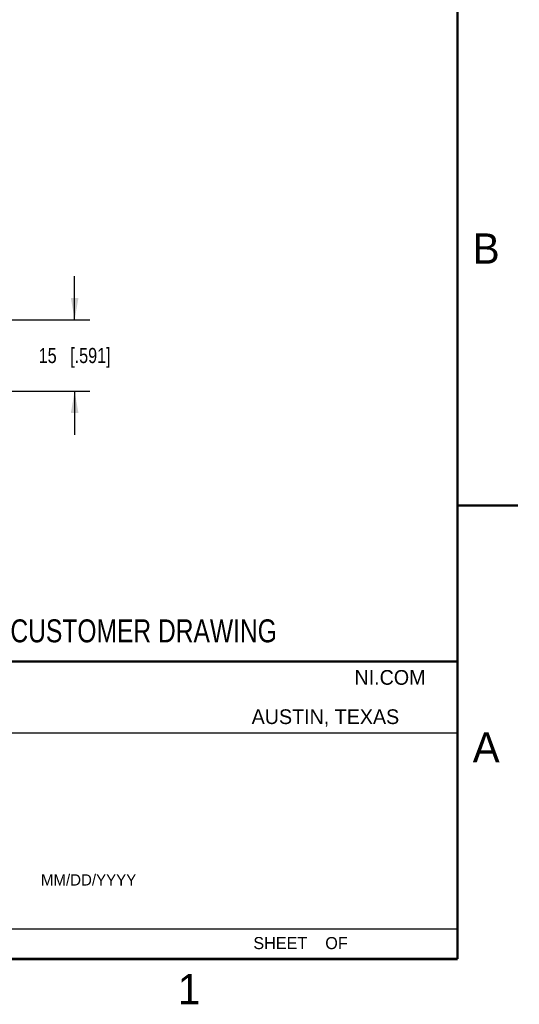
# Model space of a CAD drawing. Header units: inches. Extents: x 0 to 22, y 0 to 17.
# Tile 24 of 46: x 17.9 to 22, y 0.1 to 8.3. Entities that reach past the tile are written whole.
import ezdxf

# ---------------------------------------------------------------- set-up
doc = ezdxf.new("R2010")
doc.units = ezdxf.units.IN
doc.header["$LTSCALE"] = 1.21
doc.header["$MEASUREMENT"] = 0
doc.layers.get('0').update_dxf_attribs({"linetype": 'CONTINUOUS'})
doc.layers.add('DIMENSIONS', color=7, linetype='CONTINUOUS')
doc.styles.get("Standard").update_dxf_attribs({"font": 'txt', "width": 0.8})
doc.styles.add('TEXTSTYLE_2', font='txt')
doc.dimstyles.new('DIMSTYLE_2', dxfattribs={"dimtxt": 0.125, "dimasz": 0.18, "dimexe": 0.125, "dimexo": 0.0625, "dimgap": 0.0625, "dimtad": 0, "dimtih": 1, "dimtoh": 1, "dimdsep": 46, "dimtxsty": 'STANDARD', "dimblk": '_FILLED', "dimblk1": '_FILLED', "dimblk2": '_FILLED', "dimcen": 0.09, "dimazin": 2, "dimtfac": 1, "dimtofl": 0, "dimtmove": 0, "dimatfit": 3, "dimldrblk": '_FILLED', "dimfxl": 1, "dimtolj": 1, "dimarcsym": 0})

# ---------------------------------------------------------------- blocks, each defined once
blk = doc.blocks.new('_FILLED')
at = {"color": 0, "linetype": 'BYBLOCK'}
blk.add_solid([(0, 0), (-1, 0.174), (-1, -0.174)], dxfattribs=at)
blk = doc.blocks.new('*D9')
at = {"layer": 'DIMENSIONS', "color": 2, "linetype": 'CONTINUOUS'}
for p, q in [((18.3352, 5.7856), (18.3352, 6.1456)), ((17.4092, 5.7856), (18.4602, 5.7856)), ((17.4015, 5.1951), (18.4602, 5.1951)), ((18.3352, 5.1951), (18.3352, 4.8351))]:
    blk.add_line(p, q, dxfattribs=at)
at = {"layer": 'DIMENSIONS', "color": 2, "linetype": 'CONTINUOUS', "xscale": 0.18, "yscale": 0.18, "zscale": 0.18}
for p, rotation in [((18.3352, 5.7856), 270), ((18.3352, 5.1951), 90)]:
    blk.add_blockref('_FILLED', p, dxfattribs=dict(at, rotation=rotation))
at = {"layer": 'DIMENSIONS', "color": 2, "linetype": 'CONTINUOUS', "insert": (18.3352, 5.5528), "char_height": 0.125, "width": 0.925, "attachment_point": 2, "line_spacing_factor": 0.9}
blk.add_mtext('15{\\ftxt.shx;\\W1.000000;\\H0.125000; }[.591]', dxfattribs=at)

msp = doc.modelspace()

# ---------------------------------------------------------------- linework, layer by layer
at = {"color": 2, "linetype": 'CONTINUOUS'}
for p, q in [((16.375, 2.96), (21.5, 2.96)), ((16.375, 2.37), (21.5, 2.37)), ((16.375, 0.75), (21.5, 0.75))]:
    msp.add_line(p, q, dxfattribs=at)
at = {"color": 7, "linetype": 'CONTINUOUS', "const_width": 0.02}
for points in [[(21.5, 0.5), (21.5, 16.5)], [(22, 4.25), (21.5, 4.25)], [(13.6, 2.9595), (21.5, 2.96)], [(0.5, 0.5), (21.5, 0.5)]]:
    msp.add_lwpolyline(points, dxfattribs=at)

# ---------------------------------------------------------------- texts
at = {"color": 2, "linetype": 'CONTINUOUS', "attachment_point": 1, "line_spacing_factor": 0.9, "style": 'TEXTSTYLE_2'}
for s, insert, char_height, width in [('B', (21.625, 6.5), 0.25, 0.25), ('NI.COM', (20.648, 2.8892), 0.12158, 0.729456), ('AUSTIN, TEXAS', (19.798, 2.5642), 0.121576, 1.580488), ('A', (21.625, 2.375), 0.25, 0.25), ('MM/DD/YYYY', (18.0565, 1.2002), 0.093, 0.93), ('SHEET    OF', (19.8121, 0.6815), 0.1, 1.1), ('1', (19.1875, 0.375), 0.25, 0.25)]:
    msp.add_mtext(s, dxfattribs=dict(at, insert=insert, char_height=char_height, width=width))
at = {"color": 7, "linetype": 'CONTINUOUS', "insert": (18.9054, 3.3084), "char_height": 0.19, "width": 2.432, "attachment_point": 2, "line_spacing_factor": 0.9}
msp.add_mtext('CUSTOMER DRAWING', dxfattribs=at)

# ---------------------------------------------------------------- dimensions: what is measured, and where the dimension line sits
at = {"layer": 'DIMENSIONS', "color": 2, "linetype": 'CONTINUOUS'}
dim = msp.add_linear_dim(base=(18.3352, 5.7856), p1=(17.339, 5.1951), p2=(17.3467, 5.7856), angle=90, dimstyle='DIMSTYLE_2', dxfattribs=at)
dim.commit()
dim.dimension.update_dxf_attribs({"geometry": '*D9', "text_midpoint": (18.3352, 5.4903), "dimtype": 160})

doc.saveas('drawing.dxf')
